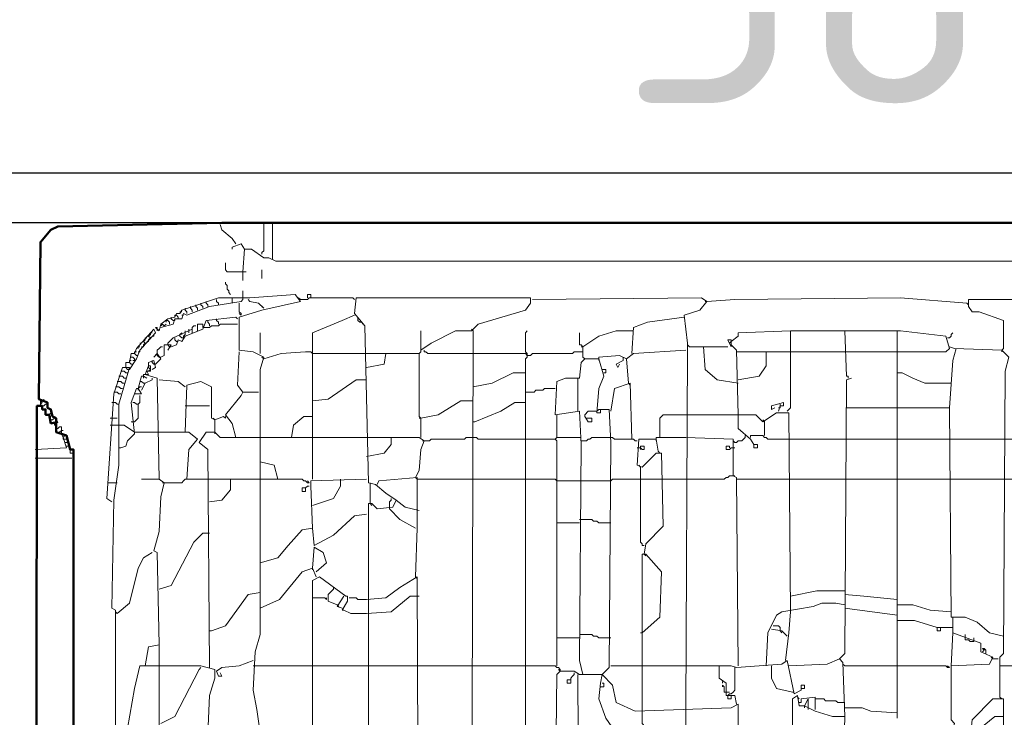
# Model space of a CAD drawing. Header units: millimetres. Extents: x -118752 to 407724, y -73278 to 155058.
# Tile 256 of 256: x 221486 to 221914, y 64443 to 64746. Entities that reach past the tile are written whole.
import ezdxf

# ---------------------------------------------------------------- set-up
doc = ezdxf.new("R2010")
doc.units = ezdxf.units.MM
doc.header["$LTSCALE"] = 10
for name, color, linetype, lineweight in [('CKKOTY', 3, 'Continuous', 25), ('pohledy', 7, 'Continuous', 25), ('V-objekty', 130, 'Continuous', 50)]:
    doc.layers.add(name, color=color, linetype=linetype, lineweight=lineweight)
doc.styles.get("Standard").update_dxf_attribs({"font": 'isocpeur.ttf'})
doc.dimstyles.new('CADKON', dxfattribs={"dimscale": 50, "dimtxt": 2.2, "dimasz": 2.5, "dimexe": 1.8, "dimexo": 5, "dimgap": 0.6, "dimtad": 1, "dimrnd": 1, "dimtxsty": 'Standard', "dimblk1": 'OBLIQUE', "dimblk2": 'OBLIQUE', "dimsah": 1, "dimcen": 2.5, "dimadec": 1, "dimazin": 2, "dimtfac": 1, "dimtdec": 4, "dimtix": 1, "dimtmove": 2, "dimatfit": 3, "dimldrblk": 'OPEN30', "dimfxl": 5, "dimfxlon": 1, "dimtolj": 1, "dimarcsym": 0})

# ---------------------------------------------------------------- blocks, each defined once
blk = doc.blocks.new('_OBLIQUE')
at = {"color": 0, "linetype": 'ByBlock'}
blk.add_line((-0.5, -0.5), (0.5, 0.5), dxfattribs=at)
blk = doc.blocks.new('*D8211')
at = {"layer": 'CKKOTY', "color": 0, "lineweight": -2}
for p, q in [((219966.57, 64929.86), (219966.57, 64589.86)), ((223846.57, 64929.86), (223846.57, 64589.86)), ((219966.57, 64679.86), (223846.57, 64679.86))]:
    blk.add_line(p, q, dxfattribs=at)
at = {"layer": 'Defpoints', "color": 0}
for p in [(223846.57, 68558.16), (219966.57, 66208.16), (223846.57, 64679.86)]:
    blk.add_point(p, dxfattribs=at)
at = {"layer": 'CKKOTY', "color": 0, "lineweight": -2, "xscale": 125, "yscale": 125, "zscale": 125, "rotation": 180}
blk.add_blockref('_OBLIQUE', (219966.57, 64679.86), dxfattribs=at)
at = {"layer": 'CKKOTY', "color": 0, "lineweight": -2, "xscale": 125, "yscale": 125, "zscale": 125}
blk.add_blockref('_OBLIQUE', (223846.57, 64679.86), dxfattribs=at)
at = {"layer": 'CKKOTY', "color": 0, "insert": (221906.57, 64764.86), "char_height": 110, "attachment_point": 5}
blk.add_mtext('\\A1;3880', dxfattribs=at)
blk = doc.blocks.new('_Open90')
at = {"color": 0, "lineweight": -2}
for p, q in [((-0.5, 0.5), (0, 0)), ((0, 0), (-1, 0)), ((0, 0), (-0.5, -0.5))]:
    blk.add_line(p, q, dxfattribs=at)
blk = doc.blocks.new('DWG-RYYQ14-20T_top')
at = {"layer": 'V-objekty'}
for points in [[(4.158458, 5.384368, 0), (4.159529, 5.480728, 0), (4.165953, 5.486081, 0), (4.168094, 5.492505, 0), (4.172377, 5.493576, 0), (4.17666, 5.5, 0), (4.179872, 5.511777, 0), (4.179872, 6.394004, 0), (4.17773, 6.394004, 0), (4.175589, 6.40257, 0), (4.169165, 6.404711, 0), (4.169165, 6.413276, 0), (4.167024, 6.414347, 0), (4.165953, 6.41863, 0), (4.163812, 6.4197, 0), (4.163812, 6.422912, 0), (4.158458, 6.425054, 0), (4.159529, 6.521413, 0), (4.165953, 6.528908, 0), (4.170236, 6.531049, 0), (4.270878, 6.533191, 0), (5.931478, 6.533191, 0)], [(4.158458, 5.479657, 0), (4.156317, 5.481799, 0), (4.157388, 6.420771, 0), (4.1606, 6.420771, 0), (4.1606, 6.41863, 0), (4.162741, 6.41863, 0), (4.162741, 6.415418, 0), (4.164882, 6.415418, 0), (4.165953, 6.410064, 0), (4.170236, 6.411135, 0)]]:
    blk.add_polyline3d(points, dxfattribs=at)
at = {"layer": 'V-objekty', "color": 2, "lineweight": 13}
for points in [[(4.295503, 6.513919, 0), (4.295503, 6.514989, 0), (4.296574, 6.51606, 0), (4.296574, 6.533191, 0)], [(4.301927, 6.510707, 0), (4.301927, 6.533191, 0)], [(4.279443, 6.520343, 0), (4.277302, 6.523555, 0), (4.270878, 6.528908, 0), (4.269807, 6.53212, 0)], [(4.284797, 6.517131, 0), (4.282655, 6.520343, 0), (4.277302, 6.518201, 0), (4.277302, 6.517131, 0)], [(4.283726, 6.503212, 0), (4.284797, 6.517131, 0), (4.289079, 6.517131, 0), (4.296574, 6.511777, 0), (4.299786, 6.511777, 0), (4.304069, 6.509636, 0), (5.904711, 6.509636, 0), (5.906852, 6.503212, 0), (5.916488, 6.503212, 0)], [(4.283726, 6.503212, 0), (4.27409, 6.503212, 0), (4.273019, 6.504283, 0), (4.273019, 6.508565, 0)], [(4.283726, 6.503212, 0), (4.285867, 6.503212, 0)], [(4.283726, 6.503212, 0), (4.283726, 6.497859, 0)], [(4.295503, 6.498929, 0), (4.295503, 6.504283, 0)], [(4.276231, 6.489293, 0), (4.275161, 6.490364, 0), (4.275161, 6.491435, 0), (4.27409, 6.492505, 0), (4.27409, 6.494647, 0), (4.273019, 6.495717, 0), (4.273019, 6.496788, 0)], [(4.283726, 6.486081, 0), (4.283726, 6.491435, 0)], [(4.295503, 6.213062, 0), (4.292291, 6.234475, 0), (4.29015, 6.246253, 0), (4.291221, 6.269807, 0), (4.294433, 6.280514, 0), (4.294433, 6.443255, 0), (4.296574, 6.450749, 0), (4.29015, 6.453961, 0), (4.281585, 6.455032, 0), (4.281585, 6.475375, 0), (4.295503, 6.479657, 0), (4.319058, 6.485011, 0), (4.315846, 6.489293, 0), (4.288009, 6.487152, 0), (4.281585, 6.487152, 0), (4.268737, 6.487152, 0), (4.246253, 6.479657, 0), (4.245182, 6.477516, 0), (4.243041, 6.477516, 0), (4.24197, 6.475375, 0), (4.237687, 6.474304, 0), (4.233405, 6.471092, 0), (4.232334, 6.466809, 0), (4.230193, 6.468951, 0), (4.231263, 6.468951, 0), (4.231263, 6.466809, 0)], [(4.233405, 6.468951, 0), (4.240899, 6.471092, 0), (4.24197, 6.474304, 0), (4.246253, 6.474304, 0), (4.247323, 6.477516, 0), (4.249465, 6.476445, 0), (4.263383, 6.481799, 0), (4.282655, 6.485011, 0), (4.283726, 6.486081, 0)], [(4.259101, 6.480728, 0), (4.259101, 6.481799, 0), (4.25803, 6.482869, 0), (4.25803, 6.48394, 0)], [(4.262313, 6.481799, 0), (4.262313, 6.482869, 0), (4.261242, 6.48394, 0), (4.261242, 6.485011, 0)], [(4.268737, 6.482869, 0), (4.268737, 6.48394, 0), (4.267666, 6.485011, 0), (4.267666, 6.486081, 0)], [(4.277302, 6.48394, 0), (4.277302, 6.487152, 0), (4.276231, 6.487152, 0)], [(4.282655, 6.476445, 0), (4.282655, 6.477516, 0), (4.281585, 6.478587, 0), (4.281585, 6.48394, 0)], [(4.296574, 6.480728, 0), (4.293362, 6.48394, 0), (4.288009, 6.485011, 0), (4.286938, 6.486081, 0)], [(4.319058, 6.486081, 0), (4.317987, 6.487152, 0)], [(4.319058, 6.486081, 0), (4.32334, 6.486081, 0), (4.324411, 6.487152, 0), (4.351178, 6.487152, 0), (4.352248, 6.486081, 0)], [(4.32334, 6.487152, 0), (4.32334, 6.489293, 0), (4.325482, 6.489293, 0), (4.325482, 6.487152, 0)], [(4.360814, 5.616702, 0), (4.358672, 5.797645, 0), (4.35546, 5.801927, 0), (4.360814, 5.805139, 0), (4.360814, 6.360814, 0), (4.362955, 6.360814, 0), (4.366167, 6.357602, 0), (4.375803, 6.358672, 0), (4.377944, 6.362955, 0), (4.37152, 6.367238, 0), (4.365096, 6.372591, 0), (4.360814, 6.373662, 0), (4.358672, 6.470021, 0), (4.352248, 6.477516, 0), (4.353319, 6.487152, 0), (4.460385, 6.487152, 0), (4.460385, 6.48394, 0), (4.457173, 6.479657, 0), (4.428266, 6.471092, 0), (4.423983, 6.466809, 0), (4.414347, 6.466809, 0), (4.399358, 6.459315, 0), (4.392934, 6.455032, 0), (4.392934, 6.466809, 0)], [(4.555675, 6.234475, 0), (4.556745, 6.455032, 0), (4.556745, 6.459315, 0), (4.554604, 6.476445, 0), (4.56424, 6.479657, 0), (4.568522, 6.485011, 0), (4.56531, 6.487152, 0), (4.461456, 6.486081, 0)], [(4.568522, 6.485011, 0), (4.567452, 6.485011, 0)], [(4.728051, 6.48394, 0), (4.687366, 6.487152, 0), (4.585653, 6.486081, 0), (4.568522, 6.485011, 0)], [(4.728051, 6.48394, 0), (4.729122, 6.482869, 0)], [(4.847966, 6.4197, 0), (4.847966, 6.466809, 0), (4.843683, 6.470021, 0), (4.831906, 6.472163, 0), (4.808351, 6.480728, 0), (4.805139, 6.486081, 0), (4.729122, 6.486081, 0), (4.729122, 6.481799, 0), (4.731263, 6.478587, 0), (4.735546, 6.478587, 0), (4.750535, 6.473233, 0), (4.750535, 6.456103, 0), (4.749465, 6.455032, 0)], [(4.246253, 6.478587, 0), (4.245182, 6.478587, 0)], [(4.249465, 6.477516, 0), (4.249465, 6.478587, 0), (4.248394, 6.479657, 0), (4.248394, 6.480728, 0)], [(4.252677, 6.478587, 0), (4.252677, 6.479657, 0), (4.251606, 6.480728, 0), (4.251606, 6.481799, 0)], [(4.255889, 6.479657, 0), (4.255889, 6.480728, 0), (4.254818, 6.481799, 0), (4.254818, 6.482869, 0)], [(4.296574, 6.480728, 0), (4.295503, 6.481799, 0)], [(4.236617, 6.472163, 0), (4.236617, 6.473233, 0), (4.237687, 6.473233, 0)], [(4.238758, 6.471092, 0), (4.238758, 6.472163, 0), (4.237687, 6.473233, 0)], [(4.239829, 6.457173, 0), (4.243041, 6.458244, 0), (4.244111, 6.461456, 0), (4.246253, 6.460385, 0), (4.248394, 6.463597, 0), (4.259101, 6.46788, 0), (4.261242, 6.473233, 0), (4.279443, 6.475375, 0), (4.280514, 6.474304, 0)], [(4.240899, 6.473233, 0), (4.239829, 6.474304, 0), (4.239829, 6.475375, 0)], [(4.240899, 6.473233, 0), (4.24197, 6.473233, 0), (4.24197, 6.474304, 0)], [(4.24197, 6.475375, 0), (4.24197, 6.476445, 0), (4.243041, 6.476445, 0)], [(4.244111, 6.474304, 0), (4.244111, 6.475375, 0), (4.243041, 6.476445, 0)], [(4.246253, 6.476445, 0), (4.247323, 6.476445, 0)], [(4.263383, 6.470021, 0), (4.263383, 6.471092, 0), (4.262313, 6.472163, 0), (4.262313, 6.473233, 0)], [(4.268737, 6.471092, 0), (4.268737, 6.472163, 0), (4.267666, 6.473233, 0), (4.267666, 6.474304, 0)], [(4.282655, 6.476445, 0), (4.281585, 6.477516, 0)], [(4.326552, 6.375803, 0), (4.326552, 6.465739, 0), (4.344754, 6.473233, 0), (4.352248, 6.476445, 0)], [(4.35439, 6.474304, 0), (4.35439, 6.475375, 0)], [(4.356531, 6.472163, 0), (4.35546, 6.472163, 0), (4.35439, 6.473233, 0), (4.35439, 6.474304, 0)], [(4.356531, 6.472163, 0), (4.357602, 6.471092, 0)], [(4.522484, 6.452891, 0), (4.523555, 6.468951, 0), (4.53212, 6.472163, 0), (4.554604, 6.475375, 0)], [(4.214133, 6.443255, 0), (4.218415, 6.449679, 0), (4.220557, 6.455032, 0), (4.230193, 6.465739, 0), (4.229122, 6.46788, 0), (4.218415, 6.456103, 0), (4.217345, 6.452891, 0), (4.215203, 6.452891, 0), (4.214133, 6.447537, 0), (4.211991, 6.447537, 0), (4.211991, 6.445396, 0)], [(4.226981, 6.464668, 0), (4.226981, 6.465739, 0), (4.228051, 6.465739, 0)], [(4.233405, 6.470021, 0), (4.234475, 6.471092, 0), (4.235546, 6.470021, 0), (4.236617, 6.471092, 0)], [(4.237687, 6.459315, 0), (4.240899, 6.462527, 0), (4.252677, 6.46788, 0), (4.252677, 6.465739, 0)], [(4.245182, 6.464668, 0), (4.246253, 6.465739, 0), (4.246253, 6.464668, 0)], [(4.247323, 6.463597, 0), (4.248394, 6.464668, 0), (4.248394, 6.465739, 0)], [(4.248394, 6.465739, 0), (4.248394, 6.466809, 0)], [(4.250535, 6.466809, 0), (4.250535, 6.46788, 0)], [(4.250535, 6.466809, 0), (4.250535, 6.465739, 0)], [(4.252677, 6.46788, 0), (4.252677, 6.468951, 0), (4.253747, 6.470021, 0), (4.254818, 6.470021, 0)], [(4.255889, 6.466809, 0), (4.255889, 6.471092, 0), (4.259101, 6.471092, 0), (4.259101, 6.468951, 0)], [(4.259101, 6.468951, 0), (4.263383, 6.468951, 0), (4.264454, 6.470021, 0), (4.268737, 6.470021, 0), (4.269807, 6.471092, 0), (4.280514, 6.471092, 0)], [(4.294433, 6.452891, 0), (4.294433, 6.465739, 0)], [(4.427195, 6.006424, 0), (4.422912, 6.046039, 0), (4.423983, 6.06531, 0), (4.425054, 6.466809, 0)], [(4.425054, 6.466809, 0), (4.423983, 6.46788, 0)], [(4.457173, 6.084582, 0), (4.457173, 6.449679, 0), (4.458244, 6.450749, 0), (4.458244, 6.452891, 0), (4.457173, 6.453961, 0), (4.457173, 6.465739, 0), (4.458244, 6.466809, 0)], [(4.493576, 6.449679, 0), (4.492505, 6.450749, 0), (4.492505, 6.457173, 0), (4.491435, 6.458244, 0), (4.490364, 6.458244, 0), (4.490364, 6.465739, 0)], [(4.492505, 6.457173, 0), (4.502141, 6.463597, 0), (4.512848, 6.466809, 0), (4.522484, 6.466809, 0)], [(4.522484, 6.466809, 0), (4.523555, 6.466809, 0)], [(4.583512, 6.460385, 0), (4.587794, 6.463597, 0), (4.587794, 6.465739, 0), (4.619914, 6.466809, 0)], [(4.617773, 6.417559, 0), (4.619914, 6.4197, 0), (4.619914, 6.466809, 0), (4.653105, 6.466809, 0), (4.654176, 6.438972, 0), (4.655246, 6.438972, 0), (4.655246, 6.437901, 0)], [(4.653105, 6.466809, 0), (4.685225, 6.466809, 0)], [(4.685225, 6.229122, 0), (4.685225, 6.466809, 0), (4.687366, 6.466809, 0), (4.715203, 6.463597, 0), (4.717345, 6.456103, 0), (4.715203, 6.453961, 0), (4.685225, 6.453961, 0)], [(4.716274, 6.462527, 0), (4.717345, 6.462527, 0), (4.718415, 6.463597, 0), (4.718415, 6.464668, 0), (4.719486, 6.465739, 0)], [(4.222698, 6.458244, 0), (4.223769, 6.459315, 0), (4.222698, 6.460385, 0), (4.223769, 6.461456, 0)], [(4.223769, 6.461456, 0), (4.223769, 6.462527, 0), (4.224839, 6.462527, 0)], [(4.224839, 6.460385, 0), (4.22591, 6.460385, 0), (4.22591, 6.461456, 0)], [(4.22591, 6.461456, 0), (4.226981, 6.462527, 0), (4.22591, 6.463597, 0), (4.226981, 6.464668, 0)], [(4.228051, 6.463597, 0), (4.229122, 6.463597, 0), (4.229122, 6.464668, 0)], [(4.243041, 6.460385, 0), (4.24197, 6.461456, 0), (4.24197, 6.462527, 0)], [(4.243041, 6.460385, 0), (4.244111, 6.460385, 0)], [(4.246253, 6.462527, 0), (4.245182, 6.463597, 0), (4.245182, 6.464668, 0)], [(4.246253, 6.462527, 0), (4.247323, 6.462527, 0), (4.247323, 6.463597, 0)], [(4.587794, 6.415418, 0), (4.586724, 6.455032, 0), (4.583512, 6.458244, 0), (4.583512, 6.461456, 0), (4.58137, 6.461456, 0), (4.583512, 6.457173, 0)], [(4.583512, 6.460385, 0), (4.582441, 6.459315, 0)], [(4.217345, 6.452891, 0), (4.217345, 6.453961, 0), (4.218415, 6.453961, 0)], [(4.219486, 6.456103, 0), (4.219486, 6.457173, 0), (4.220557, 6.457173, 0)], [(4.219486, 6.453961, 0), (4.220557, 6.453961, 0), (4.220557, 6.455032, 0)], [(4.221627, 6.459315, 0), (4.220557, 6.459315, 0)], [(4.221627, 6.457173, 0), (4.222698, 6.457173, 0), (4.222698, 6.458244, 0)], [(4.231263, 6.452891, 0), (4.231263, 6.455032, 0), (4.232334, 6.456103, 0), (4.233405, 6.457173, 0), (4.234475, 6.457173, 0)], [(4.233405, 6.450749, 0), (4.235546, 6.45182, 0), (4.235546, 6.458244, 0), (4.239829, 6.458244, 0), (4.237687, 6.455032, 0)], [(4.238758, 6.457173, 0), (4.237687, 6.458244, 0), (4.237687, 6.459315, 0)], [(4.239829, 6.457173, 0), (4.238758, 6.457173, 0)], [(4.283726, 6.429336, 0), (4.280514, 6.433619, 0), (4.281585, 6.453961, 0)], [(4.296574, 6.449679, 0), (4.307281, 6.452891, 0), (4.32227, 6.453961, 0), (4.325482, 6.453961, 0), (4.326552, 6.452891, 0)], [(4.392934, 6.401499, 0), (4.392934, 6.413276, 0), (4.391863, 6.414347, 0), (4.391863, 6.452891, 0), (4.392934, 6.453961, 0), (4.392934, 6.455032, 0)], [(4.425054, 6.452891, 0), (4.397216, 6.452891, 0), (4.396146, 6.453961, 0), (4.395075, 6.453961, 0), (4.395075, 6.455032, 0)], [(4.458244, 6.45182, 0), (4.460385, 6.45182, 0), (4.461456, 6.452891, 0), (4.486081, 6.452891, 0), (4.487152, 6.453961, 0), (4.492505, 6.453961, 0)], [(4.492505, 6.457173, 0), (4.491435, 6.457173, 0)], [(4.519272, 6.449679, 0), (4.523555, 6.452891, 0), (4.555675, 6.455032, 0)], [(4.557816, 6.457173, 0), (4.556745, 6.458244, 0)], [(4.557816, 6.457173, 0), (4.566381, 6.457173, 0)], [(4.587794, 6.43469, 0), (4.574946, 6.436831, 0), (4.567452, 6.443255, 0), (4.566381, 6.457173, 0), (4.58137, 6.457173, 0)], [(4.587794, 6.453961, 0), (4.586724, 6.453961, 0)], [(4.587794, 6.436831, 0), (4.600642, 6.438972, 0), (4.604925, 6.445396, 0), (4.604925, 6.453961, 0), (4.619914, 6.453961, 0)], [(4.587794, 6.453961, 0), (4.604925, 6.453961, 0)], [(4.619914, 6.453961, 0), (4.653105, 6.453961, 0)], [(4.653105, 6.453961, 0), (4.685225, 6.453961, 0)], [(4.748394, 6.24197, 0), (4.748394, 6.266595, 0), (4.750535, 6.268737, 0), (4.751606, 6.442184, 0), (4.753747, 6.450749, 0), (4.749465, 6.455032, 0), (4.720557, 6.456103, 0), (4.717345, 6.457173, 0)], [(4.717345, 6.4197, 0), (4.719486, 6.448608, 0), (4.721627, 6.456103, 0)], [(4.749465, 6.455032, 0), (4.749465, 6.453961, 0)], [(4.214133, 6.447537, 0), (4.214133, 6.448608, 0), (4.215203, 6.448608, 0)], [(4.216274, 6.446467, 0), (4.215203, 6.446467, 0), (4.214133, 6.447537, 0)], [(4.217345, 6.449679, 0), (4.216274, 6.450749, 0), (4.215203, 6.450749, 0)], [(4.216274, 6.448608, 0), (4.217345, 6.448608, 0), (4.217345, 6.449679, 0)], [(4.219486, 6.45182, 0), (4.218415, 6.45182, 0), (4.217345, 6.452891, 0)], [(4.228051, 6.443255, 0), (4.230193, 6.444325, 0), (4.229122, 6.448608, 0), (4.22591, 6.447537, 0), (4.22591, 6.445396, 0)], [(4.230193, 6.446467, 0), (4.229122, 6.446467, 0), (4.228051, 6.447537, 0), (4.228051, 6.448608, 0)], [(4.230193, 6.446467, 0), (4.233405, 6.449679, 0), (4.231263, 6.452891, 0), (4.229122, 6.450749, 0)], [(4.233405, 6.450749, 0), (4.232334, 6.450749, 0), (4.231263, 6.45182, 0), (4.231263, 6.452891, 0)], [(4.296574, 6.449679, 0), (4.295503, 6.450749, 0)], [(4.326552, 6.452891, 0), (4.359743, 6.452891, 0)], [(4.359743, 6.444325, 0), (4.37045, 6.446467, 0), (4.37152, 6.452891, 0), (4.391863, 6.452891, 0)], [(4.359743, 6.452891, 0), (4.37152, 6.452891, 0)], [(4.458244, 6.45182, 0), (4.457173, 6.452891, 0), (4.425054, 6.452891, 0)], [(4.492505, 6.255889, 0), (4.490364, 6.264454, 0), (4.491435, 6.397216, 0), (4.490364, 6.417559, 0), (4.475375, 6.415418, 0), (4.476445, 6.43576, 0), (4.481799, 6.437901, 0), (4.490364, 6.437901, 0), (4.491435, 6.447537, 0), (4.493576, 6.449679, 0), (4.502141, 6.449679, 0), (4.505353, 6.438972, 0), (4.502141, 6.431478, 0), (4.501071, 6.416488, 0), (4.503212, 6.416488, 0), (4.503212, 6.41863, 0), (4.508565, 6.41863, 0), (4.509636, 6.398287, 0), (4.508565, 6.260171, 0), (4.504283, 6.255889, 0)], [(4.520343, 6.43469, 0), (4.519272, 6.449679, 0), (4.514989, 6.45182, 0), (4.502141, 6.450749, 0), (4.502141, 6.449679, 0)], [(4.502141, 6.449679, 0), (4.502141, 6.448608, 0)], [(4.514989, 6.446467, 0), (4.513919, 6.444325, 0), (4.512848, 6.446467, 0), (4.517131, 6.448608, 0), (4.517131, 6.449679, 0)], [(4.517131, 6.449679, 0), (4.517131, 6.450749, 0)], [(4.519272, 6.449679, 0), (4.519272, 6.448608, 0)], [(4.205567, 6.216274, 0), (4.205567, 6.282655, 0), (4.205567, 6.295503, 0), (4.203426, 6.296574, 0), (4.204497, 6.362955, 0), (4.207709, 6.384368, 0), (4.207709, 6.396146, 0), (4.207709, 6.421842, 0), (4.214133, 6.444325, 0), (4.20985, 6.444325, 0), (4.204497, 6.428266, 0), (4.200214, 6.364026, 0), (4.203426, 6.361884, 0)], [(4.20985, 6.442184, 0), (4.208779, 6.442184, 0)], [(4.213062, 6.441113, 0), (4.211991, 6.441113, 0), (4.210921, 6.442184, 0), (4.20985, 6.442184, 0)], [(4.214133, 6.443255, 0), (4.213062, 6.443255, 0), (4.211991, 6.444325, 0), (4.211991, 6.445396, 0)], [(4.232334, 6.27409, 0), (4.231263, 6.330835, 0), (4.229122, 6.331906, 0), (4.232334, 6.343683, 0), (4.233405, 6.365096, 0), (4.235546, 6.373662, 0), (4.232334, 6.375803, 0), (4.231263, 6.437901, 0), (4.223769, 6.440043, 0), (4.22591, 6.445396, 0), (4.226981, 6.445396, 0), (4.226981, 6.442184, 0), (4.224839, 6.442184, 0), (4.22591, 6.440043, 0), (4.223769, 6.440043, 0)], [(4.22591, 6.442184, 0), (4.226981, 6.443255, 0), (4.22591, 6.444325, 0), (4.22591, 6.445396, 0)], [(4.505353, 6.441113, 0), (4.506424, 6.441113, 0), (4.506424, 6.443255, 0), (4.504283, 6.443255, 0)], [(4.207709, 6.43576, 0), (4.206638, 6.43576, 0)], [(4.208779, 6.438972, 0), (4.207709, 6.438972, 0)], [(4.210921, 6.43469, 0), (4.20985, 6.43469, 0), (4.208779, 6.43576, 0), (4.207709, 6.43576, 0)], [(4.211991, 6.437901, 0), (4.210921, 6.437901, 0), (4.20985, 6.438972, 0), (4.208779, 6.438972, 0)], [(4.219486, 6.431478, 0), (4.221627, 6.438972, 0), (4.222698, 6.438972, 0), (4.224839, 6.437901, 0)], [(4.223769, 6.43469, 0), (4.222698, 6.43469, 0), (4.221627, 6.43576, 0), (4.220557, 6.43576, 0)], [(4.221627, 6.430407, 0), (4.223769, 6.43469, 0), (4.228051, 6.436831, 0), (4.228051, 6.437901, 0)], [(4.222698, 6.438972, 0), (4.222698, 6.440043, 0), (4.223769, 6.440043, 0)], [(4.222698, 6.438972, 0), (4.222698, 6.437901, 0)], [(4.248394, 6.432548, 0), (4.244111, 6.43576, 0), (4.232334, 6.436831, 0)], [(4.248394, 6.404711, 0), (4.249465, 6.433619, 0), (4.25803, 6.43576, 0), (4.264454, 6.432548, 0), (4.264454, 6.413276, 0), (4.266595, 6.412206, 0), (4.271949, 6.414347, 0), (4.273019, 6.413276, 0), (4.273019, 6.414347, 0)], [(4.326552, 6.423983, 0), (4.336188, 6.425054, 0), (4.353319, 6.436831, 0), (4.359743, 6.436831, 0)], [(4.425054, 6.432548, 0), (4.436831, 6.43469, 0), (4.449679, 6.441113, 0), (4.457173, 6.441113, 0)], [(4.489293, 6.417559, 0), (4.489293, 6.437901, 0)], [(4.653105, 6.230193, 0), (4.652034, 6.263383, 0), (4.649893, 6.265525, 0), (4.653105, 6.268737, 0), (4.654176, 6.436831, 0), (4.657388, 6.437901, 0)], [(4.718415, 6.43469, 0), (4.702355, 6.43469, 0), (4.694861, 6.437901, 0), (4.688437, 6.441113, 0), (4.685225, 6.441113, 0)], [(4.206638, 6.432548, 0), (4.205567, 6.432548, 0)], [(4.20985, 6.431478, 0), (4.208779, 6.431478, 0), (4.207709, 6.432548, 0), (4.206638, 6.432548, 0)], [(4.208779, 6.395075, 0), (4.211991, 6.396146, 0), (4.213062, 6.399358, 0), (4.217345, 6.40364, 0), (4.215203, 6.422912, 0), (4.218415, 6.431478, 0), (4.219486, 6.431478, 0), (4.221627, 6.428266, 0), (4.217345, 6.428266, 0)], [(4.219486, 6.431478, 0), (4.220557, 6.432548, 0), (4.221627, 6.432548, 0)], [(4.219486, 6.431478, 0), (4.219486, 6.430407, 0)], [(4.283726, 6.429336, 0), (4.282655, 6.430407, 0)], [(4.457173, 6.429336, 0), (4.462527, 6.429336, 0), (4.463597, 6.430407, 0), (4.46788, 6.430407, 0), (4.468951, 6.431478, 0), (4.475375, 6.431478, 0)], [(4.522484, 6.400428, 0), (4.521413, 6.43469, 0), (4.511777, 6.431478, 0), (4.509636, 6.417559, 0)], [(4.520343, 6.43469, 0), (4.521413, 6.433619, 0)], [(4.159529, 6.421842, 0), (4.159529, 6.423983, 0), (4.1606, 6.422912, 0), (4.159529, 6.421842, 0)], [(4.16167, 6.423983, 0), (4.16167, 6.425054, 0)], [(4.205567, 6.429336, 0), (4.204497, 6.429336, 0)], [(4.208779, 6.428266, 0), (4.207709, 6.428266, 0), (4.206638, 6.429336, 0), (4.205567, 6.429336, 0)], [(4.216274, 6.411135, 0), (4.217345, 6.411135, 0), (4.218415, 6.412206, 0), (4.219486, 6.413276, 0), (4.219486, 6.421842, 0), (4.220557, 6.422912, 0), (4.220557, 6.427195, 0)], [(4.279443, 6.401499, 0), (4.277302, 6.410064, 0), (4.273019, 6.415418, 0), (4.282655, 6.427195, 0), (4.283726, 6.429336, 0), (4.293362, 6.429336, 0)], [(4.392934, 6.413276, 0), (4.40364, 6.415418, 0), (4.417559, 6.423983, 0), (4.425054, 6.423983, 0)], [(4.1606, 6.420771, 0), (4.159529, 6.420771, 0), (4.159529, 6.421842, 0)], [(4.1606, 6.420771, 0), (4.16167, 6.420771, 0), (4.162741, 6.421842, 0), (4.163812, 6.421842, 0)], [(4.162741, 6.41863, 0), (4.162741, 6.417559, 0)], [(4.164882, 6.41863, 0), (4.164882, 6.4197, 0)], [(4.204497, 6.422912, 0), (4.203426, 6.422912, 0)], [(4.207709, 6.421842, 0), (4.206638, 6.421842, 0), (4.205567, 6.422912, 0), (4.204497, 6.422912, 0)], [(4.219486, 6.421842, 0), (4.218415, 6.421842, 0), (4.217345, 6.422912, 0), (4.216274, 6.422912, 0)], [(4.248394, 6.420771, 0), (4.263383, 6.420771, 0)], [(4.426124, 6.411135, 0), (4.442184, 6.417559, 0), (4.450749, 6.422912, 0), (4.457173, 6.422912, 0)], [(4.495717, 6.413276, 0), (4.497859, 6.413276, 0), (4.497859, 6.411135, 0), (4.495717, 6.411135, 0), (4.493576, 6.414347, 0), (4.493576, 6.415418, 0), (4.495717, 6.417559, 0), (4.501071, 6.417559, 0)], [(4.501071, 6.417559, 0), (4.502141, 6.41863, 0), (4.503212, 6.41863, 0)], [(4.61242, 6.417559, 0), (4.61349, 6.420771, 0), (4.615632, 6.420771, 0), (4.615632, 6.422912, 0), (4.608137, 6.420771, 0), (4.608137, 6.41863, 0), (4.610278, 6.4197, 0)], [(4.61242, 6.4197, 0), (4.61349, 6.4197, 0), (4.61349, 6.420771, 0)], [(4.61349, 6.420771, 0), (4.61349, 6.421842, 0)], [(4.654176, 6.4197, 0), (4.685225, 6.4197, 0)], [(4.750535, 6.279443, 0), (4.74197, 6.281585, 0), (4.734475, 6.288009, 0), (4.726981, 6.291221, 0), (4.718415, 6.291221, 0), (4.717345, 6.4197, 0), (4.685225, 6.4197, 0)], [(4.717345, 6.4197, 0), (4.717345, 6.41863, 0)], [(4.164882, 6.415418, 0), (4.165953, 6.416488, 0), (4.167024, 6.416488, 0)], [(4.165953, 6.414347, 0), (4.164882, 6.414347, 0), (4.164882, 6.415418, 0)], [(4.165953, 6.412206, 0), (4.167024, 6.412206, 0), (4.168094, 6.413276, 0)], [(4.168094, 6.413276, 0), (4.168094, 6.414347, 0), (4.167024, 6.414347, 0)], [(4.203426, 6.413276, 0), (4.202355, 6.413276, 0)], [(4.203426, 6.413276, 0), (4.206638, 6.413276, 0)], [(4.266595, 6.412206, 0), (4.265525, 6.413276, 0)], [(4.266595, 6.404711, 0), (4.266595, 6.412206, 0)], [(4.313704, 6.401499, 0), (4.314775, 6.408994, 0), (4.321199, 6.414347, 0), (4.326552, 6.414347, 0)], [(4.392934, 6.413276, 0), (4.391863, 6.413276, 0)], [(4.476445, 6.401499, 0), (4.476445, 6.415418, 0)], [(4.495717, 6.413276, 0), (4.494647, 6.413276, 0)], [(4.539615, 6.401499, 0), (4.539615, 6.413276, 0), (4.540685, 6.414347, 0), (4.541756, 6.415418, 0), (4.555675, 6.415418, 0)], [(4.619914, 6.294433, 0), (4.618844, 6.416488, 0), (4.611349, 6.416488, 0), (4.602784, 6.411135, 0), (4.598501, 6.415418, 0), (4.555675, 6.415418, 0)], [(4.59743, 6.397216, 0), (4.595289, 6.400428, 0), (4.587794, 6.406852, 0), (4.587794, 6.415418, 0)], [(4.603854, 6.411135, 0), (4.602784, 6.412206, 0)], [(4.169165, 6.408994, 0), (4.168094, 6.408994, 0), (4.168094, 6.410064, 0)], [(4.169165, 6.406852, 0), (4.170236, 6.406852, 0), (4.171306, 6.407923, 0)], [(4.172377, 6.40364, 0), (4.172377, 6.407923, 0), (4.171306, 6.407923, 0)], [(4.172377, 6.40364, 0), (4.171306, 6.404711, 0), (4.172377, 6.405782, 0), (4.173448, 6.405782, 0)], [(4.202355, 6.408994, 0), (4.206638, 6.408994, 0)], [(4.217345, 6.404711, 0), (4.210921, 6.408994, 0), (4.206638, 6.408994, 0)], [(4.216274, 6.411135, 0), (4.215203, 6.411135, 0)], [(4.426124, 6.411135, 0), (4.425054, 6.411135, 0)], [(4.603854, 6.40257, 0), (4.603854, 6.411135, 0)], [(4.156317, 6.394004, 0), (4.175589, 6.395075, 0), (4.173448, 6.401499, 0), (4.172377, 6.40364, 0)], [(4.173448, 6.401499, 0), (4.174518, 6.40257, 0), (4.173448, 6.40364, 0)], [(4.174518, 6.400428, 0), (4.173448, 6.400428, 0), (4.173448, 6.401499, 0)], [(4.174518, 6.400428, 0), (4.175589, 6.400428, 0)], [(4.217345, 6.404711, 0), (4.232334, 6.404711, 0)], [(4.249465, 6.375803, 0), (4.250535, 6.394004, 0), (4.255889, 6.400428, 0), (4.250535, 6.404711, 0), (4.232334, 6.404711, 0)], [(4.263383, 6.260171, 0), (4.262313, 6.394004, 0), (4.256959, 6.398287, 0), (4.261242, 6.404711, 0), (4.266595, 6.404711, 0), (4.269807, 6.401499, 0), (4.294433, 6.401499, 0)], [(4.266595, 6.404711, 0), (4.266595, 6.40364, 0)], [(4.294433, 6.401499, 0), (4.326552, 6.401499, 0)], [(4.326552, 6.401499, 0), (4.359743, 6.401499, 0)], [(4.389722, 6.376874, 0), (4.391863, 6.381156, 0), (4.392934, 6.394004, 0), (4.395075, 6.399358, 0), (4.391863, 6.401499, 0), (4.359743, 6.401499, 0)], [(4.359743, 6.389722, 0), (4.37045, 6.391863, 0), (4.374732, 6.397216, 0), (4.374732, 6.401499, 0)], [(4.395075, 6.399358, 0), (4.394004, 6.399358, 0)], [(4.395075, 6.399358, 0), (4.398287, 6.399358, 0), (4.399358, 6.400428, 0), (4.4197, 6.400428, 0), (4.420771, 6.401499, 0), (4.425054, 6.401499, 0)], [(4.457173, 6.400428, 0), (4.428266, 6.400428, 0), (4.427195, 6.401499, 0), (4.425054, 6.401499, 0)], [(4.476445, 6.261242, 0), (4.476445, 6.399358, 0), (4.475375, 6.400428, 0), (4.457173, 6.400428, 0)], [(4.475375, 6.400428, 0), (4.476445, 6.401499, 0), (4.491435, 6.401499, 0)], [(4.492505, 6.399358, 0), (4.491435, 6.399358, 0)], [(4.492505, 6.399358, 0), (4.494647, 6.399358, 0), (4.495717, 6.400428, 0), (4.496788, 6.400428, 0), (4.497859, 6.401499, 0), (4.509636, 6.401499, 0)], [(4.525696, 6.399358, 0), (4.524625, 6.399358, 0), (4.523555, 6.400428, 0), (4.511777, 6.400428, 0), (4.510707, 6.401499, 0), (4.509636, 6.401499, 0)], [(4.529979, 6.329764, 0), (4.531049, 6.336188, 0), (4.541756, 6.346895, 0), (4.540685, 6.391863, 0), (4.537473, 6.391863, 0), (4.528908, 6.383298, 0), (4.525696, 6.384368, 0), (4.526767, 6.400428, 0), (4.537473, 6.400428, 0), (4.538544, 6.392934, 0)], [(4.537473, 6.400428, 0), (4.537473, 6.401499, 0), (4.555675, 6.401499, 0)], [(4.537473, 6.400428, 0), (4.537473, 6.399358, 0)], [(4.587794, 6.261242, 0), (4.586724, 6.376874, 0), (4.584582, 6.377944, 0), (4.584582, 6.400428, 0), (4.555675, 6.401499, 0)], [(4.585653, 6.398287, 0), (4.584582, 6.399358, 0)], [(4.585653, 6.398287, 0), (4.586724, 6.398287, 0), (4.587794, 6.399358, 0), (4.589936, 6.399358, 0), (4.591006, 6.400428, 0), (4.592077, 6.401499, 0)], [(4.592077, 6.401499, 0), (4.592077, 6.40257, 0)], [(4.619914, 6.400428, 0), (4.605996, 6.400428, 0), (4.604925, 6.401499, 0), (4.603854, 6.401499, 0), (4.602784, 6.40257, 0), (4.595289, 6.40257, 0), (4.595289, 6.401499, 0)], [(4.619914, 6.400428, 0), (4.653105, 6.400428, 0)], [(4.653105, 6.400428, 0), (4.685225, 6.400428, 0)], [(4.685225, 6.400428, 0), (4.718415, 6.400428, 0)], [(4.718415, 6.400428, 0), (4.750535, 6.400428, 0)], [(4.750535, 6.400428, 0), (4.781585, 6.400428, 0)], [(4.175589, 6.398287, 0), (4.174518, 6.398287, 0)], [(4.175589, 6.398287, 0), (4.17666, 6.398287, 0)], [(4.175589, 6.396146, 0), (4.17773, 6.396146, 0)], [(4.178801, 6.391863, 0), (4.17773, 6.391863, 0), (4.17773, 6.394004, 0)], [(4.208779, 6.395075, 0), (4.207709, 6.395075, 0)], [(4.525696, 6.395075, 0), (4.527837, 6.395075, 0), (4.528908, 6.394004, 0), (4.529979, 6.394004, 0), (4.529979, 6.396146, 0), (4.527837, 6.396146, 0), (4.527837, 6.395075, 0)], [(4.527837, 6.395075, 0), (4.527837, 6.394004, 0)], [(4.582441, 6.395075, 0), (4.582441, 6.396146, 0), (4.5803, 6.396146, 0), (4.5803, 6.394004, 0), (4.582441, 6.394004, 0), (4.583512, 6.395075, 0), (4.585653, 6.395075, 0)], [(4.59743, 6.397216, 0), (4.599572, 6.397216, 0), (4.599572, 6.395075, 0), (4.59743, 6.395075, 0), (4.59743, 6.397216, 0)], [(4.156317, 6.388651, 0), (4.178801, 6.388651, 0)], [(4.178801, 6.391863, 0), (4.179872, 6.391863, 0)], [(4.538544, 6.392934, 0), (4.539615, 6.391863, 0)], [(4.305139, 6.375803, 0), (4.302998, 6.384368, 0), (4.294433, 6.38651, 0)], [(4.527837, 6.383298, 0), (4.526767, 6.384368, 0)], [(4.529979, 6.335118, 0), (4.528908, 6.335118, 0), (4.528908, 6.336188, 0), (4.527837, 6.337259, 0), (4.527837, 6.383298, 0)], [(4.232334, 6.375803, 0), (4.221627, 6.375803, 0)], [(4.235546, 6.373662, 0), (4.246253, 6.373662, 0), (4.247323, 6.374732, 0), (4.248394, 6.375803, 0), (4.263383, 6.375803, 0)], [(4.263383, 6.361884, 0), (4.270878, 6.362955, 0), (4.276231, 6.369379, 0), (4.276231, 6.375803, 0), (4.294433, 6.375803, 0)], [(4.263383, 6.375803, 0), (4.276231, 6.375803, 0)], [(4.324411, 6.373662, 0), (4.32334, 6.373662, 0), (4.32227, 6.374732, 0), (4.321199, 6.374732, 0), (4.320128, 6.375803, 0), (4.294433, 6.375803, 0)], [(4.326552, 6.345824, 0), (4.325482, 6.37152, 0), (4.325482, 6.374732, 0), (4.359743, 6.375803, 0)], [(4.326552, 6.359743, 0), (4.3394, 6.364026, 0), (4.343683, 6.37152, 0), (4.343683, 6.375803, 0)], [(4.389722, 6.315846, 0), (4.390792, 6.345824, 0), (4.390792, 6.376874, 0), (4.367238, 6.374732, 0), (4.366167, 6.372591, 0)], [(4.391863, 6.375803, 0), (4.390792, 6.375803, 0), (4.389722, 6.376874, 0)], [(4.391863, 6.375803, 0), (4.425054, 6.375803, 0)], [(4.425054, 6.375803, 0), (4.457173, 6.375803, 0)], [(4.476445, 6.374732, 0), (4.475375, 6.375803, 0), (4.457173, 6.375803, 0)], [(4.509636, 6.374732, 0), (4.510707, 6.375803, 0), (4.527837, 6.375803, 0)], [(4.527837, 6.375803, 0), (4.541756, 6.375803, 0)], [(4.541756, 6.375803, 0), (4.555675, 6.375803, 0)], [(4.555675, 6.375803, 0), (4.579229, 6.375803, 0), (4.5803, 6.376874, 0), (4.58137, 6.376874, 0), (4.582441, 6.377944, 0), (4.584582, 6.377944, 0)], [(4.584582, 6.377944, 0), (4.585653, 6.377944, 0)], [(4.587794, 6.375803, 0), (4.586724, 6.375803, 0)], [(4.587794, 6.375803, 0), (4.619914, 6.375803, 0)], [(4.619914, 6.375803, 0), (4.653105, 6.375803, 0)], [(4.653105, 6.375803, 0), (4.685225, 6.375803, 0)], [(4.685225, 6.375803, 0), (4.718415, 6.375803, 0)], [(4.718415, 6.375803, 0), (4.750535, 6.375803, 0)], [(4.781585, 6.374732, 0), (4.780514, 6.375803, 0), (4.750535, 6.375803, 0)], [(4.201285, 6.373662, 0), (4.205567, 6.373662, 0)], [(4.205567, 6.373662, 0), (4.206638, 6.373662, 0)], [(4.235546, 6.373662, 0), (4.234475, 6.373662, 0)], [(4.32227, 6.37045, 0), (4.32227, 6.368308, 0), (4.320128, 6.368308, 0), (4.320128, 6.37045, 0), (4.32227, 6.37045, 0), (4.32334, 6.37152, 0), (4.324411, 6.37152, 0)], [(4.324411, 6.373662, 0), (4.32334, 6.374732, 0)], [(4.361884, 6.372591, 0), (4.361884, 6.373662, 0)], [(4.361884, 6.360814, 0), (4.361884, 6.372591, 0)], [(4.476445, 6.374732, 0), (4.490364, 6.374732, 0)], [(4.490364, 6.374732, 0), (4.509636, 6.374732, 0)], [(4.373662, 6.357602, 0), (4.373662, 6.361884, 0), (4.374732, 6.362955, 0), (4.374732, 6.364026, 0)], [(4.391863, 6.356531, 0), (4.383298, 6.358672, 0), (4.377944, 6.362955, 0)], [(4.361884, 6.360814, 0), (4.362955, 6.359743, 0)], [(4.389722, 6.345824, 0), (4.380086, 6.351178, 0), (4.373662, 6.357602, 0)], [(4.294433, 6.324411, 0), (4.305139, 6.327623, 0), (4.311563, 6.335118, 0), (4.320128, 6.344754, 0), (4.326552, 6.345824, 0), (4.327623, 6.335118, 0), (4.3394, 6.341542, 0), (4.352248, 6.353319, 0), (4.359743, 6.35439, 0)], [(4.509636, 6.349036, 0), (4.502141, 6.349036, 0), (4.501071, 6.350107, 0), (4.498929, 6.350107, 0), (4.497859, 6.351178, 0), (4.490364, 6.351178, 0)], [(4.476445, 6.349036, 0), (4.490364, 6.349036, 0)], [(4.232334, 6.308351, 0), (4.239829, 6.310493, 0), (4.253747, 6.337259, 0), (4.259101, 6.342612, 0), (4.263383, 6.342612, 0)], [(4.328694, 6.319058, 0), (4.335118, 6.324411, 0), (4.332976, 6.330835, 0), (4.327623, 6.334047, 0), (4.326552, 6.321199, 0)], [(4.206638, 6.293362, 0), (4.214133, 6.299786, 0), (4.219486, 6.321199, 0), (4.222698, 6.327623, 0), (4.228051, 6.330835, 0)], [(4.528908, 6.233405, 0), (4.528908, 6.329764, 0), (4.531049, 6.329764, 0), (4.540685, 6.319058, 0), (4.539615, 6.291221, 0), (4.528908, 6.281585, 0)], [(4.529979, 6.329764, 0), (4.531049, 6.328694, 0)], [(4.294433, 6.296574, 0), (4.30621, 6.301927, 0), (4.320128, 6.319058, 0), (4.326552, 6.321199, 0), (4.328694, 6.315846, 0)], [(4.326552, 6.321199, 0), (4.326552, 6.320128, 0)], [(4.334047, 5.748394, 0), (4.337259, 5.752677, 0), (4.337259, 5.767666, 0), (4.33833, 5.777302, 0), (4.332976, 5.777302, 0), (4.335118, 5.783726, 0), (4.326552, 5.791221, 0), (4.326552, 6.313704, 0), (4.330835, 6.315846, 0), (4.346895, 6.304069, 0), (4.347966, 6.304069, 0), (4.347966, 6.300857, 0), (4.344754, 6.295503, 0), (4.345824, 6.295503, 0), (4.350107, 6.293362, 0), (4.359743, 6.293362, 0)], [(4.392934, 5.739829, 0), (4.390792, 6.315846, 0), (4.380086, 6.309422, 0), (4.37152, 6.302998, 0), (4.359743, 6.301927, 0)], [(4.389722, 6.315846, 0), (4.390792, 6.314775, 0)], [(4.3394, 6.308351, 0), (4.3394, 6.309422, 0)], [(4.264454, 6.282655, 0), (4.273019, 6.285867, 0), (4.286938, 6.305139, 0), (4.294433, 6.30621, 0)], [(4.326552, 6.302998, 0), (4.334047, 6.302998, 0), (4.335118, 6.301927, 0), (4.335118, 6.302998, 0)], [(4.341542, 6.298715, 0), (4.336188, 6.300857, 0), (4.336188, 6.305139, 0), (4.3394, 6.308351, 0)], [(4.344754, 6.296574, 0), (4.341542, 6.297645, 0), (4.345824, 6.304069, 0)], [(4.359743, 6.301927, 0), (4.35439, 6.301927, 0), (4.353319, 6.302998, 0), (4.349036, 6.302998, 0)], [(4.359743, 6.293362, 0), (4.374732, 6.294433, 0), (4.38651, 6.304069, 0), (4.391863, 6.304069, 0)], [(4.619914, 6.304069, 0), (4.635974, 6.307281, 0), (4.653105, 6.307281, 0)], [(4.685225, 6.301927, 0), (4.664882, 6.304069, 0), (4.653105, 6.305139, 0)], [(4.341542, 6.298715, 0), (4.342612, 6.297645, 0)], [(4.604925, 6.261242, 0), (4.605996, 6.281585, 0), (4.611349, 6.292291, 0), (4.614561, 6.294433, 0), (4.633833, 6.297645, 0), (4.639186, 6.299786, 0), (4.647752, 6.299786, 0), (4.653105, 6.298715, 0)], [(4.685225, 6.292291, 0), (4.653105, 6.296574, 0)], [(4.718415, 6.294433, 0), (4.705567, 6.295503, 0), (4.694861, 6.298715, 0), (4.685225, 6.298715, 0)], [(4.206638, 6.293362, 0), (4.205567, 6.294433, 0)], [(4.616702, 6.264454, 0), (4.618844, 6.281585, 0), (4.619914, 6.294433, 0)], [(4.719486, 6.281585, 0), (4.719486, 6.291221, 0)], [(4.61349, 6.282655, 0), (4.61349, 6.284797, 0), (4.61242, 6.285867, 0), (4.609208, 6.285867, 0)], [(4.70985, 6.284797, 0), (4.695931, 6.289079, 0), (4.685225, 6.289079, 0)], [(4.70985, 6.284797, 0), (4.719486, 6.284797, 0)], [(4.70985, 6.284797, 0), (4.70985, 6.282655, 0), (4.711991, 6.282655, 0), (4.711991, 6.284797, 0)], [(4.264454, 6.282655, 0), (4.263383, 6.282655, 0)], [(4.476445, 6.278373, 0), (4.490364, 6.278373, 0)], [(4.509636, 6.278373, 0), (4.502141, 6.278373, 0), (4.501071, 6.279443, 0), (4.498929, 6.279443, 0), (4.497859, 6.280514, 0), (4.490364, 6.280514, 0)], [(4.528908, 6.281585, 0), (4.527837, 6.281585, 0)], [(4.617773, 6.279443, 0), (4.614561, 6.282655, 0), (4.608137, 6.283726, 0)], [(4.61349, 6.282655, 0), (4.614561, 6.281585, 0)], [(4.617773, 6.279443, 0), (4.616702, 6.280514, 0)], [(4.718415, 6.219486, 0), (4.720557, 6.22591, 0), (4.718415, 6.228051, 0), (4.718415, 6.261242, 0), (4.74197, 6.262313, 0), (4.744111, 6.266595, 0), (4.736617, 6.269807, 0), (4.736617, 6.275161, 0), (4.719486, 6.281585, 0), (4.718415, 6.261242, 0)], [(4.726981, 6.279443, 0), (4.726981, 6.280514, 0)], [(4.732334, 6.277302, 0), (4.732334, 6.276231, 0), (4.730193, 6.276231, 0), (4.729122, 6.277302, 0), (4.726981, 6.277302, 0), (4.726981, 6.279443, 0)], [(4.732334, 6.277302, 0), (4.732334, 6.278373, 0)], [(4.223769, 6.261242, 0), (4.22591, 6.273019, 0), (4.232334, 6.27409, 0), (4.232334, 6.261242, 0)], [(4.739829, 6.268737, 0), (4.739829, 6.270878, 0), (4.738758, 6.271949, 0), (4.737687, 6.271949, 0), (4.738758, 6.270878, 0), (4.737687, 6.269807, 0)], [(4.744111, 6.265525, 0), (4.743041, 6.266595, 0)], [(4.206638, 6.143469, 0), (4.204497, 6.14454, 0), (4.205567, 6.216274, 0), (4.213062, 6.222698, 0), (4.217345, 6.247323, 0), (4.220557, 6.261242, 0), (4.25803, 6.261242, 0), (4.266595, 6.259101, 0), (4.266595, 6.253747, 0), (4.263383, 6.243041, 0), (4.262313, 6.219486, 0), (4.262313, 6.211991, 0), (4.263383, 6.211991, 0), (4.262313, 6.171306, 0), (4.260171, 6.167024, 0), (4.263383, 6.164882, 0), (4.263383, 6.147752, 0)], [(4.231263, 6.147752, 0), (4.234475, 6.182013, 0), (4.231263, 6.190578, 0), (4.232334, 6.226981, 0), (4.232334, 6.261242, 0)], [(4.29015, 6.264454, 0), (4.281585, 6.261242, 0), (4.270878, 6.260171, 0), (4.267666, 6.25803, 0), (4.268737, 6.254818, 0), (4.270878, 6.254818, 0), (4.269807, 6.256959, 0)], [(4.29015, 6.261242, 0), (4.326552, 6.261242, 0)], [(4.326552, 6.261242, 0), (4.359743, 6.261242, 0)], [(4.359743, 6.261242, 0), (4.391863, 6.261242, 0)], [(4.391863, 6.261242, 0), (4.425054, 6.261242, 0)], [(4.425054, 6.261242, 0), (4.457173, 6.261242, 0)], [(4.478587, 6.25803, 0), (4.478587, 6.259101, 0), (4.477516, 6.260171, 0), (4.476445, 6.260171, 0), (4.475375, 6.261242, 0), (4.457173, 6.261242, 0)], [(4.509636, 6.261242, 0), (4.528908, 6.261242, 0)], [(4.528908, 6.261242, 0), (4.555675, 6.261242, 0)], [(4.555675, 6.261242, 0), (4.576017, 6.261242, 0)], [(4.586724, 6.237687, 0), (4.585653, 6.243041, 0), (4.5803, 6.243041, 0), (4.5803, 6.250535, 0), (4.576017, 6.253747, 0), (4.576017, 6.261242, 0), (4.583512, 6.261242, 0), (4.586724, 6.260171, 0), (4.614561, 6.262313, 0), (4.617773, 6.264454, 0), (4.622056, 6.244111, 0), (4.626338, 6.246253, 0), (4.626338, 6.249465, 0), (4.62848, 6.249465, 0), (4.62848, 6.247323, 0), (4.626338, 6.247323, 0)], [(4.620985, 6.245182, 0), (4.611349, 6.247323, 0), (4.608137, 6.253747, 0), (4.608137, 6.261242, 0)], [(4.618844, 6.261242, 0), (4.642398, 6.262313, 0), (4.649893, 6.265525, 0)], [(4.649893, 6.265525, 0), (4.650964, 6.264454, 0)], [(4.653105, 6.261242, 0), (4.652034, 6.262313, 0)], [(4.653105, 6.261242, 0), (4.685225, 6.261242, 0)], [(4.717345, 6.260171, 0), (4.716274, 6.260171, 0), (4.715203, 6.261242, 0), (4.685225, 6.261242, 0)], [(4.717345, 6.260171, 0), (4.716274, 6.261242, 0)], [(4.744111, 6.265525, 0), (4.747323, 6.265525, 0)], [(4.784797, 6.254818, 0), (4.784797, 6.260171, 0), (4.783726, 6.261242, 0), (4.748394, 6.261242, 0)], [(4.233405, 6.22591, 0), (4.24197, 6.230193, 0), (4.256959, 6.259101, 0), (4.25803, 6.260171, 0)], [(4.458244, 5.614561, 0), (4.457173, 5.96788, 0), (4.458244, 6.0803, 0), (4.474304, 6.076017, 0), (4.476445, 6.255889, 0), (4.478587, 6.25803, 0), (4.487152, 6.25803, 0), (4.490364, 6.255889, 0), (4.504283, 6.255889, 0), (4.510707, 6.249465, 0), (4.512848, 6.238758, 0), (4.524625, 6.233405, 0), (4.583512, 6.235546, 0), (4.587794, 6.237687, 0), (4.587794, 6.216274, 0), (4.536403, 6.217345, 0), (4.528908, 6.22591, 0), (4.528908, 6.233405, 0)], [(4.478587, 6.25803, 0), (4.477516, 6.259101, 0)], [(4.485011, 6.252677, 0), (4.485011, 6.253747, 0), (4.486081, 6.254818, 0), (4.487152, 6.255889, 0), (4.487152, 6.256959, 0)], [(4.492505, 6.012848, 0), (4.490364, 6.067452, 0), (4.489293, 6.255889, 0)], [(4.522484, 6.216274, 0), (4.513919, 6.218415, 0), (4.506424, 6.229122, 0), (4.502141, 6.240899, 0), (4.503212, 6.250535, 0), (4.504283, 6.255889, 0)], [(4.58137, 6.243041, 0), (4.582441, 6.244111, 0), (4.583512, 6.244111, 0), (4.584582, 6.245182, 0), (4.585653, 6.246253, 0), (4.585653, 6.260171, 0)], [(4.485011, 6.252677, 0), (4.485011, 6.250535, 0), (4.482869, 6.250535, 0), (4.482869, 6.252677, 0), (4.485011, 6.252677, 0)], [(4.503212, 6.248394, 0), (4.505353, 6.248394, 0), (4.505353, 6.250535, 0), (4.504283, 6.250535, 0)], [(4.578158, 6.250535, 0), (4.578158, 6.251606, 0)], [(4.5803, 6.245182, 0), (4.579229, 6.245182, 0), (4.579229, 6.248394, 0), (4.578158, 6.249465, 0), (4.578158, 6.248394, 0)], [(4.5803, 6.245182, 0), (4.582441, 6.245182, 0)], [(4.58137, 6.243041, 0), (4.58137, 6.240899, 0), (4.583512, 6.240899, 0), (4.583512, 6.243041, 0)], [(4.619914, 5.689507, 0), (4.620985, 6.240899, 0), (4.624197, 6.243041, 0), (4.625268, 6.236617, 0), (4.62848, 6.236617, 0), (4.634904, 6.233405, 0), (4.64561, 6.230193, 0), (4.653105, 6.230193, 0), (4.652034, 6.185225, 0), (4.648822, 6.183084, 0), (4.634904, 6.188437, 0), (4.619914, 6.188437, 0)], [(4.620985, 6.245182, 0), (4.622056, 6.245182, 0)], [(4.625268, 6.240899, 0), (4.624197, 6.24197, 0)], [(4.634904, 6.234475, 0), (4.634904, 6.24197, 0), (4.626338, 6.240899, 0), (4.626338, 6.238758, 0), (4.625268, 6.238758, 0)], [(4.630621, 6.235546, 0), (4.630621, 6.240899, 0), (4.62848, 6.236617, 0)], [(4.62848, 6.236617, 0), (4.62848, 6.235546, 0)], [(4.653105, 6.238758, 0), (4.648822, 6.238758, 0), (4.647752, 6.239829, 0), (4.641328, 6.239829, 0), (4.640257, 6.240899, 0), (4.634904, 6.240899, 0)], [(4.730193, 6.216274, 0), (4.731263, 6.228051, 0), (4.744111, 6.240899, 0), (4.750535, 6.240899, 0), (4.750535, 6.217345, 0)], [(4.748394, 6.24197, 0), (4.749465, 6.240899, 0)], [(4.555675, 6.216274, 0), (4.555675, 6.234475, 0)], [(4.630621, 6.235546, 0), (4.630621, 6.234475, 0)], [(4.685225, 6.232334, 0), (4.669165, 6.233405, 0), (4.663812, 6.235546, 0), (4.653105, 6.235546, 0)], [(4.735546, 6.222698, 0), (4.738758, 6.224839, 0), (4.745182, 6.230193, 0), (4.750535, 6.230193, 0)]]:
    blk.add_polyline3d(points, dxfattribs=at)

msp = doc.modelspace()

# ---------------------------------------------------------------- linework, layer by layer
at = {"layer": 'pohledy'}
msp.add_lwpolyline([(222846.573, 64658.162), (221476.573, 64658.162), (221476.573, 63833.162), (222846.573, 63833.162)], close=True, dxfattribs=at)

# ---------------------------------------------------------------- block references
at = {"layer": 'V-objekty', "xscale": 707.8773075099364, "yscale": 707.8773075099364, "zscale": 707.8773075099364}
msp.add_blockref('DWG-RYYQ14-20T_top', (218550.565, 60033.465), dxfattribs=at)

# ---------------------------------------------------------------- dimensions: what is measured, and where the dimension line sits
at = {"layer": 'CKKOTY'}
dim = msp.add_linear_dim(base=(223846.573, 64679.855), p1=(219966.573, 66208.162), p2=(223846.573, 68558.162), dimstyle='CADKON', override={"dimscale": 50, "dimexo": 10, "dimtmove": 2, "dimldrblk": 'Open90'}, dxfattribs=at)
dim.commit()
dim.dimension.update_dxf_attribs({"geometry": '*D8211', "text_midpoint": (221906.573, 64764.855)})

doc.saveas('drawing.dxf')
